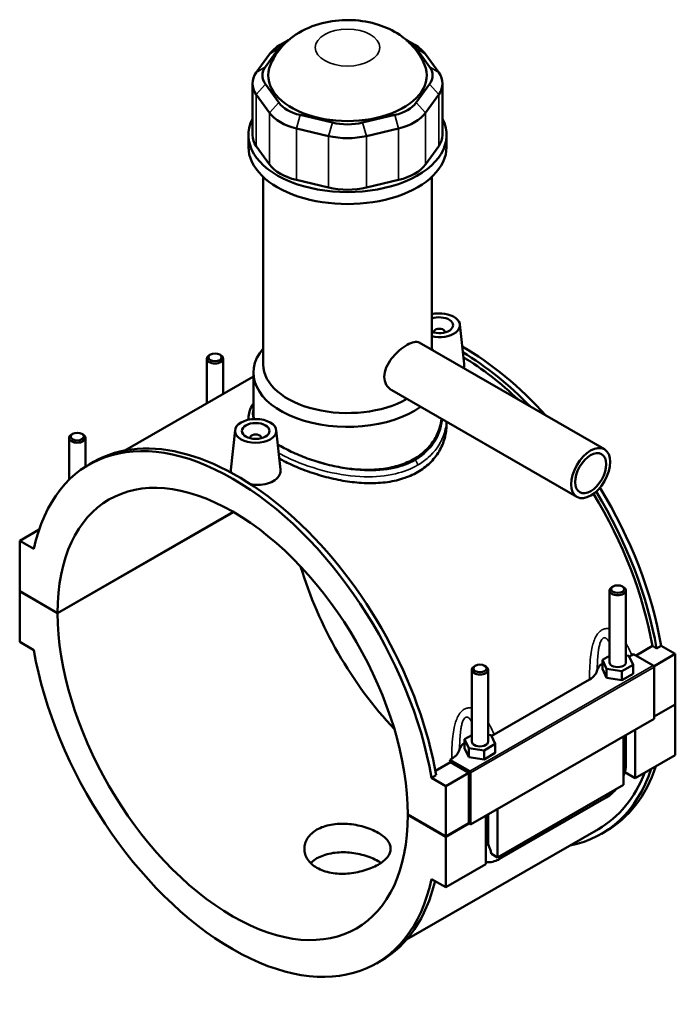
# Model space of a CAD drawing. Header units: millimetres. Extents: x 0 to 898, y -421 to 1009.
# Tile 7 of 7: x 627 to 865, y 651 to 1009. Entities that reach past the tile are written whole.
import ezdxf

# ---------------------------------------------------------------- set-up
doc = ezdxf.new("R2010")
doc.units = ezdxf.units.MM
doc.layers.add('Visible (ANSI)', color=7, linetype='Continuous', lineweight=50)
doc.layers.add('Visible Narrow (ANSI)', color=7, linetype='Continuous', lineweight=35)

msp = doc.modelspace()

# ---------------------------------------------------------------- linework, layer by layer
at = {"layer": 'Visible (ANSI)'}
for p, q in [((723.821, 1000.925), (721.265, 999.442)), ((767.622, 1000.925), (770.177, 999.442)), ((717.412, 996.108), (712.575, 989.382)), ((715.901, 991.532), (720.738, 998.257)), ((770.704, 998.257), (775.542, 991.532)), ((778.868, 989.382), (774.03, 996.108)), ((711.204, 985.415), (711.204, 966.653)), ((720.738, 978.459), (715.901, 985.185)), ((775.542, 985.185), (770.704, 978.459)), ((780.238, 985.415), (780.238, 966.653)), ((712.575, 981.449), (717.412, 974.723)), ((774.03, 974.723), (778.868, 981.449)), ((740.211, 971.186), (728.531, 973.972)), ((762.911, 973.972), (751.232, 971.186)), ((709.721, 962.311), (709.721, 966.653)), ((727.154, 969.113), (738.833, 966.327)), ((752.61, 966.327), (764.289, 969.113)), ((781.721, 962.311), (781.721, 966.653)), ((717.412, 955.96), (712.575, 962.686)), ((778.868, 962.686), (774.03, 955.96)), ((715.121, 883.214), (715.121, 951.391)), ((738.833, 947.565), (727.154, 950.35)), ((764.289, 950.35), (752.61, 947.565)), ((776.321, 888.578), (776.321, 951.391)), ((777.097, 895.075), (777.097, 894.889)), ((781.097, 895.075), (781.097, 894.889)), ((786.583, 897.794), (788.117, 883.481)), ((771.766, 891.201), (839.1, 852.426)), ((694.567, 885.365), (694.567, 869.141)), ((695.864, 886.829), (695.438, 886.582)), ((699.271, 886.829), (699.697, 886.582)), ((700.567, 885.365), (700.567, 872.596)), ((711.521, 878.904), (664.801, 852)), ((711.521, 865.168), (711.521, 880.271)), ((761.785, 873.869), (829.119, 835.094)), ((709.721, 863.657), (709.721, 863.135)), ((704.86, 859.355), (703.321, 845.001)), ((719.832, 859.355), (721.366, 845.041)), ((781.721, 862.389), (781.721, 861.46)), ((644.504, 841.313), (644.504, 856.536)), ((645.801, 858), (645.375, 857.753)), ((649.208, 858), (649.634, 857.753)), ((650.504, 846.098), (650.504, 856.536)), ((710.346, 856.45), (710.346, 856.636)), ((714.346, 856.45), (714.346, 856.636)), ((651.777, 846.868), (653.446, 847.829)), ((640.362, 792.867), (704.213, 829.636)), ((704.284, 829.595), (640.362, 792.785)), ((634.392, 825.295), (634.211, 825.191)), ((634.211, 825.191), (634.327, 825.123)), ((634.211, 824.811), (634.211, 825.191)), ((633.655, 823.239), (626.574, 819.161)), ((631.732, 816.19), (626.574, 819.161)), ((626.574, 819.161), (626.574, 800.807)), ((842.235, 802.54), (841.809, 802.293)), ((845.642, 802.54), (846.068, 802.293)), ((626.574, 800.807), (640.362, 792.867)), ((626.574, 800.725), (626.645, 800.766)), ((626.574, 800.725), (626.574, 782.371)), ((640.362, 792.785), (626.574, 800.725)), ((840.938, 774.955), (840.938, 801.076)), ((846.938, 774.955), (846.938, 801.076)), ((626.574, 782.371), (631.732, 779.401)), ((850.59, 777.465), (856.555, 780.9)), ((858.041, 780.044), (856.555, 780.9)), ((859.71, 781.005), (858.041, 780.044)), ((859.71, 781.005), (864.869, 778.034)), ((840.938, 777.3), (838.362, 775.816)), ((848.021, 777.306), (846.938, 777.473)), ((849.515, 774.095), (848.021, 777.306)), ((849.08, 777.6), (849.717, 777.967)), ((849.717, 777.967), (856.879, 773.843)), ((864.869, 778.034), (857.13, 773.578)), ((864.869, 778.034), (864.869, 759.68)), ((792.172, 773.71), (791.746, 773.463)), ((795.579, 773.71), (796.005, 773.463)), ((838.362, 775.816), (839.856, 772.604)), ((838.362, 772.546), (838.362, 775.816)), ((845.433, 771.744), (849.515, 774.095)), ((849.515, 770.825), (849.515, 774.095)), ((790.875, 772.246), (790.875, 746.126)), ((796.875, 772.246), (796.875, 746.126)), ((838.362, 772.546), (839.856, 769.334)), ((839.856, 772.604), (845.433, 771.744)), ((839.856, 769.334), (839.856, 772.604)), ((845.433, 768.474), (845.433, 771.744)), ((845.433, 768.474), (849.515, 770.825)), ((857.232, 773.231), (857.232, 754.468)), ((799.017, 748.771), (833.667, 768.724)), ((839.856, 769.334), (845.433, 768.474)), ((857.232, 755.283), (864.869, 759.68)), ((864.869, 759.598), (857.232, 755.201)), ((864.798, 759.639), (864.869, 759.598)), ((864.869, 759.598), (864.869, 741.245)), ((857.232, 754.468), (790.481, 716.029)), ((790.875, 748.47), (788.299, 746.986)), ((797.958, 748.477), (796.875, 748.644)), ((799.452, 745.265), (797.958, 748.477)), ((846.938, 738.166), (846.938, 748.54)), ((850.302, 750.478), (850.302, 732.856)), ((788.299, 746.986), (789.793, 743.775)), ((788.299, 743.716), (788.299, 746.986)), ((795.37, 742.914), (799.452, 745.265)), ((799.452, 741.995), (799.452, 745.265)), ((846.06, 730.413), (846.06, 748.034)), ((788.299, 743.716), (789.793, 740.505)), ((789.793, 740.505), (789.793, 743.775)), ((789.793, 743.775), (795.37, 742.914)), ((795.37, 739.644), (795.37, 742.914)), ((795.37, 739.644), (799.452, 741.995)), ((864.869, 741.245), (850.302, 732.856)), ((777.664, 735.47), (783.129, 738.617)), ((782.966, 739.528), (783.604, 739.895)), ((790.128, 735.404), (782.966, 739.528)), ((789.774, 734.79), (783.129, 738.617)), ((789.793, 740.505), (795.37, 739.644)), ((777.94, 733.917), (776.272, 732.956)), ((789.774, 734.79), (781.43, 729.985)), ((789.774, 716.436), (789.774, 734.79)), ((790.481, 716.029), (790.481, 734.792)), ((850.302, 732.856), (846.516, 735.037)), ((781.43, 729.985), (776.272, 732.956)), ((846.06, 730.413), (800.239, 704.027)), ((781.43, 711.631), (781.43, 729.985)), ((801.029, 703.454), (839.779, 725.768)), ((796.875, 719.711), (796.875, 709.336)), ((800.239, 721.648), (800.239, 704.027)), ((767.642, 719.571), (781.43, 711.631)), ((767.642, 719.49), (767.713, 719.531)), ((781.43, 711.549), (767.642, 719.49)), ((781.43, 711.631), (789.774, 716.436)), ((789.845, 716.395), (781.43, 711.549)), ((789.774, 716.436), (790.481, 716.029)), ((795.997, 701.584), (795.997, 719.205)), ((836.973, 714.355), (767.203, 674.177)), ((837.997, 712.577), (839.665, 713.538)), ((781.43, 693.195), (781.43, 711.549)), ((800.239, 704.027), (798.014, 705.309)), ((795.997, 701.584), (781.43, 693.195)), ((776.272, 696.166), (781.43, 693.195)), ((756.227, 665.489), (757.896, 666.45))]:
    msp.add_line(p, q, dxfattribs=at)
for centre, major_axis, ratio, start_param, end_param in [((734.042, 992.141), (-18, 0), 0.5758617, 5.5016397, 5.8904862), ((734.042, 995.084), (-14.4, 0), 0.5758617, 5.4570757, 5.8904862), ((757.401, 995.084), (14.4, 0), 0.5758617, 0.3926991, 0.8261096), ((757.401, 992.141), (-18, 0), 0.5758617, 3.5342917, 3.9231383), ((745.721, 988.358), (-28.8, 0), 0.5758617, 6.0500402, 9.657923), ((729.204, 985.415), (-18, 0), 0.5758617, 5.8904862, 6.6758844), ((729.204, 988.358), (-14.4, 0), 0.5758617, 5.8904862, 6.6758844), ((762.238, 988.358), (14.4, 0), 0.5758617, 5.8904862, 6.6758844), ((762.238, 985.415), (18, 0), 0.5758617, 5.8904862, 6.6758844), ((734.042, 981.633), (-14.4, 0), 0.5758617, 0.3926991, 1.1780972), ((757.401, 981.633), (14.4, 0), 0.5758617, 5.1050881, 5.8904862), ((734.042, 978.69), (18, 0), 0.5758617, 3.5342917, 4.3196899), ((757.401, 978.69), (18, 0), 0.5758617, 5.1050881, 5.8904862), ((745.721, 966.653), (-36, 0), 0.5758617, 5.9951502, 9.712813), ((745.721, 978.847), (-14.4, 0), 0.5758617, 1.1780972, 1.9634954), ((729.204, 966.653), (-18, 0), 0.5758617, 0, 0.3926991), ((762.238, 966.653), (18, 0), 0.5758617, 5.8904862, 6.2831853), ((745.721, 975.904), (18, 0), 0.5758617, 4.3196899, 5.1050881), ((745.721, 962.311), (-36, 0), 0.5758617, 0, 3.1415927), ((734.042, 959.927), (-18, 0), 0.5758617, 0.3926991, 1.1780972), ((757.401, 959.927), (18, 0), 0.5758617, 5.1050881, 5.8904862), ((745.721, 957.141), (-18, 0), 0.5758617, 1.1780972, 1.9634954), ((779.097, 897.528), (7.5, 0), 0.5758617, 4.3333168, 8.2330538), ((779.097, 897.528), (5, 0), 0.5758617, 4.1239202, 8.4424504), ((779.097, 895.075), (-2, 0), 0.5758617, 2.9729035, 6.4518745), ((745.721, 880.271), (-34.2, 0), 0.5758617, 5.8202306, 8.7418584), ((745.721, 880.271), (-34.2, 0), 0.5758617, 3.553142, 3.6045474), ((787.441, 804.227), (-52.225, 90.69), 0.5780931, 5.0747343, 5.4997124), ((697.567, 885.365), (3, 0), 0.5758617, 2.360047, 7.0647309), ((785.772, 803.266), (52.225, -90.69), 0.5780931, 1.9914075, 2.3325549), ((785.772, 803.266), (-51.201, 88.911), 0.5780931, 5.1892123, 5.4709821), ((745.721, 883.214), (-30.6, 0), 0.5758617, 0, 2.3524261), ((704.002, 756.178), (-52.225, 90.69), 0.5780931, 4.1456146, 6.8538271), ((647.504, 856.536), (3, 0), 0.5758617, 2.360047, 7.0647309), ((705.671, 757.139), (-52.225, 90.69), 0.5780931, 4.1456146, 6.2831853), ((712.346, 856.636), (-2, 0), 0.5758617, 2.9729035, 6.4518745), ((704.002, 756.178), (-44.913, 77.993), 0.5780931, 3.9294801, 7.0699616), ((787.441, 804.227), (-52.225, 90.69), 0.5780931, 4.1456146, 4.7575759), ((785.772, 803.266), (-51.201, 88.911), 0.5780931, 4.1500197, 4.7510156), ((785.772, 803.266), (52.225, -90.69), 0.5780931, 1.0040219, 1.6106012), ((787.441, 804.227), (44.913, -77.993), 0.5780931, 4.3234397, 5.1013383), ((843.938, 801.076), (-3, 0), 0.5758617, 5.5016397, 10.2063236), ((704.002, 756.178), (44.913, -77.993), 0.5780931, 3.9294801, 7.0699616), ((704.002, 756.178), (52.225, -90.69), 0.5780931, 4.1456146, 6.8538271), ((793.875, 772.246), (-3, 0), 0.5758617, 5.5016397, 10.2063236), ((843.938, 771.685), (-7.5, 0), 0.5758617, 5.5507827, 6.1711946), ((843.938, 774.955), (-3, 0), 0.5758617, 0, 3.1415927), ((856.879, 773.434), (-0.25, 0.433), 0.5780931, 3.9289245, 5.4997209), ((793.875, 742.856), (-7.5, 0), 0.5758617, 5.5507827, 6.1711946), ((793.875, 746.126), (-3, 0), 0.5758617, 0, 3.1415927), ((712.346, 760.983), (-51.201, 88.911), 0.5780931, 4.1500197, 4.1600208), ((790.128, 734.995), (0.25, -0.433), 0.5780931, 0.7873319, 2.3581282), ((785.772, 803.266), (52.225, -90.69), 0.5780931, 6.0848308, 6.7549849), ((785.772, 803.266), (51.201, -88.911), 0.5780931, 0, 0.4309558), ((787.441, 804.227), (52.225, -90.69), 0.5780931, 0, 0.4717996), ((705.671, 757.139), (52.225, -90.69), 0.5780931, 0, 0.5475794)]:
    msp.add_ellipse(centre, major_axis=major_axis, ratio=ratio, start_param=start_param, end_param=end_param, dxfattribs=at)
for centre, major_axis, ratio in [((697.567, 885.856), (-2.4, 0), 0.5758617), ((712.346, 859.089), (-7.5, 0), 0.5758617), ((712.346, 859.089), (-5, 0), 0.5758617), ((647.504, 857.026), (-2.4, 0), 0.5758617), ((834.11, 843.76), (-4.99, -8.666), 0.5780931), ((834.11, 843.76), (-3.992, -6.933), 0.5780931), ((843.938, 801.566), (-2.4, 0), 0.5758617), ((793.875, 772.737), (-2.4, 0), 0.5758617)]:
    msp.add_ellipse(centre, major_axis=major_axis, ratio=ratio, dxfattribs=at)
for points, knots in [([(773.742, 992.19), (772.796, 994.483), (771.536, 996.465), (768.456, 1000.194), (766.581, 1001.786), (762.158, 1004.773), (759.581, 1005.931), (753.84, 1007.792), (750.661, 1008.321), (744.212, 1008.617), (740.945, 1008.361), (734.448, 1006.934), (731.208, 1005.786), (725.318, 1002.246), (722.607, 1000.061), (719.319, 995.494), (718.418, 993.93), (717.701, 992.19)], [1.0185432, 1.0185432, 1.0185432, 1.0185432, 1.2292999, 1.2292999, 1.4916026, 1.4916026, 1.8436166, 1.8436166, 2.2766148, 2.2766148, 2.7206738, 2.7206738, 3.1628481, 3.1628481, 3.5339484, 3.5339484, 3.6938457, 3.6938457, 3.6938457, 3.6938457]), ([(761.785, 873.869), (761.781, 873.872), (761.777, 873.874), (761.001, 874.324), (760.297, 875.018), (759.345, 876.744), (759.1, 877.776), (759.1, 879.846), (759.345, 881.011), (760.297, 883.308), (761.001, 884.442), (762.545, 886.433), (763.492, 887.427), (765.453, 889.139), (766.464, 889.859), (768.254, 890.89), (769.143, 891.264), (770.659, 891.555), (771.291, 891.474), (771.766, 891.201)], [2.2761996, 2.2761996, 2.2761996, 2.2761996, 2.2781597, 2.2781597, 2.657961, 2.657961, 3.0377624, 3.0377624, 3.4175637, 3.4175637, 3.797365, 3.797365, 4.1770042, 4.1770042, 4.5566435, 4.5566435, 4.9362828, 4.9362828, 5.313962, 5.313962, 5.313962, 5.313962]), ([(788.116, 883.481), (788.129, 883.365), (788.136, 883.25), (788.139, 882.733), (788.064, 882.314), (787.912, 881.902)], [4.71372323, 4.71372323, 4.71372323, 4.71372323, 4.76962444, 4.76962444, 4.96733166, 4.96733166, 4.96733166, 4.96733166]), ([(709.721, 863.657), (709.721, 864.514), (709.855, 865.37), (710.381, 867.087), (710.788, 867.944), (711.378, 868.882), (711.449, 868.99), (711.521, 869.098)], [19.1481417, 19.1481417, 19.1481417, 19.1481417, 19.6202589, 19.6202589, 20.1214295, 20.1214295, 20.1873011, 20.1873011, 20.1873011, 20.1873011]), ([(779.837, 863.473), (779.741, 862.496), (779.56, 861.509), (778.86, 858.98), (778.205, 857.453), (776.466, 854.584), (775.382, 853.24), (772.866, 850.844), (771.435, 849.791), (769.904, 848.91), (768.374, 848.029), (766.648, 847.263), (762.897, 846.051), (760.873, 845.604), (756.66, 845.046), (754.468, 844.934), (750.067, 845.005), (747.857, 845.187), (743.587, 845.761), (741.377, 846.174), (736.975, 847.222), (734.783, 847.856), (730.569, 849.284), (728.545, 850.078), (724.794, 851.752), (723.068, 852.631), (721.538, 853.512)], [18.41386, 18.41386, 18.41386, 18.41386, 18.8239059, 18.8239059, 19.4731469, 19.4731469, 20.1223879, 20.1223879, 20.7716289, 20.7716289, 20.7716289, 21.42087, 21.42087, 22.070111, 22.070111, 22.719352, 22.719352, 23.368593, 23.368593, 24.0175788, 24.0175788, 24.6665646, 24.6665646, 25.3155504, 25.3155504, 25.9645362, 25.9645362, 25.9645362, 25.9645362]), ([(781.721, 861.46), (781.721, 859.835), (781.508, 858.15), (780.606, 854.828), (779.917, 853.192), (778.089, 850.123), (776.948, 848.688), (774.299, 846.136), (772.791, 845.02), (771.177, 844.091)], [19.1620145, 19.1620145, 19.1620145, 19.1620145, 19.8465977, 19.8465977, 20.5311808, 20.5311808, 21.215764, 21.215764, 21.9003471, 21.9003471, 21.9003471, 21.9003471]), ([(771.177, 844.091), (769.564, 843.162), (767.744, 842.362), (763.793, 841.112), (761.661, 840.662), (757.227, 840.125), (754.921, 840.037), (750.291, 840.173), (747.967, 840.397), (743.477, 841.062), (741.154, 841.526), (736.523, 842.685), (734.216, 843.379), (729.781, 844.925), (727.649, 845.778), (723.967, 847.442), (722.378, 848.242), (720.937, 849.044)], [0, 0, 0, 0, 0.6845832, 0.6845832, 1.3691663, 1.3691663, 2.0537495, 2.0537495, 2.7383326, 2.7383326, 3.4225212, 3.4225212, 4.1067097, 4.1067097, 4.7908982, 4.7908982, 5.3816953, 5.3816953, 5.3816953, 5.3816953]), ([(703.42, 843.955), (703.345, 844.208), (703.308, 844.459), (703.306, 844.802), (703.311, 844.901), (703.322, 845.001)], [4.63332081, 4.63332081, 4.63332081, 4.63332081, 4.76962444, 4.76962444, 4.82418992, 4.82418992, 4.82418992, 4.82418992]), ([(721.366, 845.041), (721.378, 844.925), (721.385, 844.81), (721.389, 844.002), (721.166, 843.26), (720.248, 841.914), (719.554, 841.311), (718.75, 840.848)], [7.43939629, 7.43939629, 7.43939629, 7.43939629, 7.49529749, 7.49529749, 7.83615834, 7.83615834, 8.17701918, 8.17701918, 8.17701918, 8.17701918]), ([(718.75, 840.848), (717.947, 840.385), (716.929, 840.002), (714.699, 839.536), (713.488, 839.451), (711.787, 839.516), (711.202, 839.571), (710.62, 839.657)], [2.72567306, 2.72567306, 2.72567306, 2.72567306, 3.0665339, 3.0665339, 3.40739474, 3.40739474, 3.57736982, 3.57736982, 3.57736982, 3.57736982]), ([(833.667, 768.724), (834.483, 769.194), (835.139, 769.747), (836.074, 770.926), (836.363, 771.54), (836.485, 772.168)], [-0.67568477, -0.67568477, -0.67568477, -0.67568477, -0.32906402, -0.32906402, 0, 0, 0, 0]), ([(783.604, 739.895), (784.419, 740.365), (785.076, 740.917), (786.01, 742.097), (786.3, 742.711), (786.422, 743.338)], [-0.67568477, -0.67568477, -0.67568477, -0.67568477, -0.32906402, -0.32906402, 0, 0, 0, 0]), ([(846.06, 733.591), (846.267, 734.148), (846.44, 734.713), (846.81, 736.241), (846.938, 737.209), (846.938, 738.166)], [4.21285195, 4.21285195, 4.21285195, 4.21285195, 4.39822972, 4.39822972, 4.71238898, 4.71238898, 4.71238898, 4.71238898]), ([(839.779, 725.768), (840.607, 726.245), (841.382, 726.84), (842.527, 727.93), (842.935, 728.37), (843.319, 728.835)], [3.14159265, 3.14159265, 3.14159265, 3.14159265, 3.45575192, 3.45575192, 3.64408528, 3.64408528, 3.64408528, 3.64408528]), ([(756.809, 701.364), (756.111, 700.962), (755.323, 700.572), (753.609, 699.852), (752.682, 699.523), (750.75, 698.956), (749.744, 698.718), (747.721, 698.352), (746.704, 698.225), (744.739, 698.084), (743.722, 698.065), (741.699, 698.156), (740.692, 698.267), (738.761, 698.621), (737.834, 698.866), (736.119, 699.474), (735.331, 699.837), (733.936, 700.64), (733.282, 701.108), (732.13, 702.151), (731.632, 702.726), (730.833, 703.944), (730.531, 704.588), (730.135, 705.889), (730.041, 706.548), (730.041, 707.82), (730.135, 708.479), (730.531, 709.782), (730.833, 710.425), (731.632, 711.644), (732.13, 712.221), (733.282, 713.264), (733.936, 713.732), (735.332, 714.535), (736.119, 714.898), (737.834, 715.505), (738.761, 715.749), (740.692, 716.103), (741.699, 716.213), (743.722, 716.303), (744.739, 716.284), (746.704, 716.143), (747.721, 716.016), (749.744, 715.651), (750.75, 715.414), (752.682, 714.848), (753.609, 714.519), (755.323, 713.8), (756.111, 713.41), (757.506, 712.607), (758.16, 712.167), (759.312, 711.235), (759.81, 710.743), (760.61, 709.736), (760.912, 709.22), (761.307, 708.192), (761.401, 707.679), (761.401, 706.689), (761.307, 706.176), (760.912, 705.149), (760.61, 704.633), (759.81, 703.628), (759.312, 703.137), (758.16, 702.206), (757.506, 701.766), (756.809, 701.364)], [0, 0, 0, 0, 0.2959772, 0.2959772, 0.5919544, 0.5919544, 0.8879316, 0.8879316, 1.1839088, 1.1839088, 1.4798766, 1.4798766, 1.7758443, 1.7758443, 2.071812, 2.071812, 2.3677798, 2.3677798, 2.6637475, 2.6637475, 2.9597153, 2.9597153, 3.255683, 3.255683, 3.5516507, 3.5516507, 3.8476279, 3.8476279, 4.1436052, 4.1436052, 4.4395824, 4.4395824, 4.7355596, 4.7355596, 5.0315368, 5.0315368, 5.327514, 5.327514, 5.6234912, 5.6234912, 5.9194684, 5.9194684, 6.2154361, 6.2154361, 6.5114039, 6.5114039, 6.8073716, 6.8073716, 7.1033393, 7.1033393, 7.3993071, 7.3993071, 7.6952748, 7.6952748, 7.9912426, 7.9912426, 8.2872103, 8.2872103, 8.5831875, 8.5831875, 8.8791647, 8.8791647, 9.1751419, 9.1751419, 9.4711191, 9.4711191, 9.4711191, 9.4711191]), ([(796.875, 709.336), (796.875, 709.236), (796.879, 709.142), (796.891, 708.967), (796.899, 708.885), (796.921, 708.735), (796.933, 708.668), (796.961, 708.546), (796.976, 708.493), (797.005, 708.401), (797.02, 708.363), (797.033, 708.331)], [1.57079633, 1.57079633, 1.57079633, 1.57079633, 1.6466565, 1.6466565, 1.72251668, 1.72251668, 1.79837686, 1.79837686, 1.87423703, 1.87423703, 1.95009721, 1.95009721, 1.95009721, 1.95009721]), ([(757.879, 702.035), (757.538, 702.269), (757.179, 702.494), (756.112, 703.109), (755.324, 703.497), (753.61, 704.209), (752.683, 704.533), (750.752, 705.086), (749.745, 705.316), (747.721, 705.663), (746.704, 705.781), (744.738, 705.905), (743.721, 705.915), (741.698, 705.807), (740.691, 705.689), (738.759, 705.322), (737.833, 705.073), (736.119, 704.459), (735.331, 704.094), (733.937, 703.291), (733.283, 702.825), (732.584, 702.197), (732.465, 702.084), (732.349, 701.969)], [2.2093018, 2.2093018, 2.2093018, 2.2093018, 2.3665671, 2.3665671, 2.6623852, 2.6623852, 2.9582033, 2.9582033, 3.2540214, 3.2540214, 3.5498395, 3.5498395, 3.8456632, 3.8456632, 4.1414868, 4.1414868, 4.4373105, 4.4373105, 4.7331342, 4.7331342, 5.0289578, 5.0289578, 5.0919964, 5.0919964, 5.0919964, 5.0919964]), ([(797.033, 708.331), (797.287, 707.74), (797.514, 707.151), (797.809, 706.219), (797.922, 705.797), (798.004, 705.36), (798.009, 705.334), (798.014, 705.309)], [0.23169079, 0.23169079, 0.23169079, 0.23169079, 0.41096217, 0.41096217, 0.53797345, 0.53797345, 0.54599916, 0.54599916, 0.54599916, 0.54599916]), ([(795.997, 702.369), (796.238, 702.329), (796.48, 702.304), (797.533, 702.257), (798.325, 702.376), (799.759, 702.805), (800.41, 703.097), (801.029, 703.454)], [2.57223819, 2.57223819, 2.57223819, 2.57223819, 2.64878305, 2.64878305, 2.90673289, 2.90673289, 3.14159265, 3.14159265, 3.14159265, 3.14159265])]:
    msp.add_open_spline(points, degree=3, knots=knots, dxfattribs=at)
for points in [[(711.757, 863.394), (711.598, 863.996), (711.521, 864.589), (711.521, 865.168)], [(721.538, 853.512), (721.147, 853.738), (720.762, 853.967), (720.385, 854.199)], [(848.111, 777.114), (848.452, 777.263), (848.776, 777.425), (849.08, 777.6)], [(798.047, 748.284), (798.389, 748.433), (798.713, 748.596), (799.017, 748.771)]]:
    msp.add_open_spline(points, degree=3, dxfattribs=at)
at = {"layer": 'Visible Narrow (ANSI)'}
for p, q in [((720.738, 998.257), (717.412, 996.108)), ((770.704, 998.257), (774.03, 996.108)), ((715.901, 991.532), (712.575, 989.382)), ((775.542, 991.532), (778.868, 989.382)), ((715.901, 985.185), (712.575, 981.449)), ((775.542, 985.185), (778.868, 981.449)), ((712.575, 962.686), (712.575, 981.449)), ((778.868, 981.449), (778.868, 962.686)), ((720.738, 978.459), (717.412, 974.723)), ((770.704, 978.459), (774.03, 974.723)), ((717.412, 974.723), (717.412, 955.96)), ((728.531, 973.972), (727.154, 969.113)), ((762.911, 973.972), (764.289, 969.113)), ((774.03, 955.96), (774.03, 974.723)), ((740.211, 971.186), (738.833, 966.327)), ((751.232, 971.186), (752.61, 966.327)), ((727.154, 950.35), (727.154, 969.113)), ((764.289, 969.113), (764.289, 950.35)), ((738.833, 966.327), (738.833, 947.565)), ((752.61, 947.565), (752.61, 966.327)), ((856.879, 773.843), (790.128, 735.404)), ((790.481, 734.792), (857.232, 773.231))]:
    msp.add_line(p, q, dxfattribs=at)
msp.add_ellipse((745.721, 998.488), major_axis=(-11.697, 0), ratio=0.5758617, dxfattribs=at)
for centre, major_axis, ratio, start_param, end_param in [((769.904, 847.355), (-0.898, 1.56), 0.5780931, 3.9289245, 5.1676385), ((843.938, 738.166), (3, 0), 0.5758617, 5.4977871, 6.2831853), ((838.282, 728.368), (1.497, -2.6), 0.5780931, 0, 0.7911844), ((793.875, 709.336), (3, 0), 0.5758617, 5.4977871, 6.2831853), ((799.532, 706.053), (1.497, -2.6), 0.5780931, 0, 0.7911844)]:
    msp.add_ellipse(centre, major_axis=major_axis, ratio=ratio, start_param=start_param, end_param=end_param, dxfattribs=at)
for points in [[(711.53, 863.382), (711.13, 864.712), (711.127, 866.036), (711.521, 867.357)], [(709.722, 863.656), (709.723, 863.484), (709.729, 863.311), (709.741, 863.138)], [(721.538, 853.512), (721.144, 853.739), (720.76, 853.968), (720.385, 854.198)]]:
    msp.add_open_spline(points, degree=3, dxfattribs=at)
for points, knots in [([(780.157, 863.289), (780.025, 861.663), (779.667, 860.053), (778.062, 855.781), (776.34, 853.256), (772.908, 850.178), (771.672, 849.286), (770.319, 848.507)], [30.3226598, 30.3226598, 30.3226598, 30.3226598, 31.0192175, 31.0192175, 32.2457951, 32.2457951, 32.8261303, 32.8261303, 32.8261303, 32.8261303]), ([(771.177, 846.622), (772.601, 847.442), (773.905, 848.376), (777.529, 851.59), (779.359, 854.211), (781.144, 858.771), (781.55, 860.586), (781.677, 862.413)], [-32.8261303, -32.8261303, -32.8261303, -32.8261303, -32.2457951, -32.2457951, -31.0192175, -31.0192175, -30.2617885, -30.2617885, -30.2617885, -30.2617885]), ([(770.319, 848.507), (768.072, 847.213), (765.503, 846.235), (759.344, 844.815), (755.654, 844.536), (747.635, 844.85), (743.278, 845.542), (734.47, 847.754), (730.043, 849.338), (724.51, 851.895), (722.963, 852.692), (721.538, 853.512)], [10.9420434, 10.9420434, 10.9420434, 10.9420434, 11.9064623, 11.9064623, 13.0805085, 13.0805085, 14.3887902, 14.3887902, 15.8120768, 15.8120768, 16.4130665, 16.4130665, 16.4130665, 16.4130665]), ([(720.724, 851.047), (722.07, 850.29), (723.517, 849.558), (729.083, 847.016), (733.687, 845.414), (742.864, 843.219), (747.41, 842.557), (755.792, 842.334), (759.654, 842.673), (766.114, 844.218), (768.811, 845.26), (771.177, 846.622)], [-16.3515392, -16.3515392, -16.3515392, -16.3515392, -15.8120768, -15.8120768, -14.3887902, -14.3887902, -13.0805085, -13.0805085, -11.9064623, -11.9064623, -10.9420434, -10.9420434, -10.9420434, -10.9420434]), ([(840.938, 787.124), (840.624, 787.193), (840.305, 787.229), (839.595, 787.218), (839.204, 787.152), (838.607, 786.942), (838.394, 786.844), (838.186, 786.725), (837.979, 786.605), (837.778, 786.465), (837.247, 786.025), (836.934, 785.686), (836.377, 784.936), (836.132, 784.528), (835.591, 783.464), (835.324, 782.78), (834.891, 781.413), (834.719, 780.733), (834.354, 779.007), (834.195, 777.949), (833.915, 775.506), (833.82, 774.119), (833.701, 771.393), (833.675, 770.052), (833.667, 768.724)], [-3.0642642, -3.0642642, -3.0642642, -3.0642642, -2.9383682, -2.9383682, -2.7844765, -2.7844765, -2.6966063, -2.6966063, -2.6966063, -2.6087362, -2.6087362, -2.4548444, -2.4548444, -2.3069676, -2.3069676, -2.0919614, -2.0919614, -1.8927285, -1.8927285, -1.5935881, -1.5935881, -1.2047056, -1.2047056, -0.8237136, -0.8237136, -0.8237136, -0.8237136]), ([(836.485, 772.168), (836.496, 772.623), (836.508, 773.078), (836.561, 774.633), (836.615, 775.728), (836.761, 777.62), (836.842, 778.428), (837.021, 779.72), (837.105, 780.222), (837.312, 781.212), (837.438, 781.697), (837.691, 782.426), (837.806, 782.697), (838.063, 783.178), (838.207, 783.383), (838.449, 783.626), (838.541, 783.698), (838.635, 783.752), (838.729, 783.807), (838.826, 783.843), (839.096, 783.895), (839.272, 783.874), (839.616, 783.74), (839.784, 783.631), (840.186, 783.28), (840.417, 783), (840.739, 782.521), (840.84, 782.357), (840.938, 782.185)], [1.0447043, 1.0447043, 1.0447043, 1.0447043, 1.2047056, 1.2047056, 1.5935881, 1.5935881, 1.8927285, 1.8927285, 2.0919614, 2.0919614, 2.3069676, 2.3069676, 2.4548444, 2.4548444, 2.6087362, 2.6087362, 2.6966063, 2.6966063, 2.6966063, 2.7844765, 2.7844765, 2.9383682, 2.9383682, 3.086245, 3.086245, 3.3012513, 3.3012513, 3.4024644, 3.4024644, 3.4024644, 3.4024644]), ([(849.08, 777.6), (848.636, 778.667), (848.141, 779.709), (847.38, 781.081), (847.164, 781.45), (846.938, 781.812)], [-4.56949908, -4.56949908, -4.56949908, -4.56949908, -4.18850704, -4.18850704, -4.04494832, -4.04494832, -4.04494832, -4.04494832]), ([(790.875, 758.294), (790.561, 758.364), (790.242, 758.399), (789.532, 758.389), (789.14, 758.323), (788.544, 758.113), (788.33, 758.015), (788.123, 757.895), (787.916, 757.776), (787.715, 757.636), (787.184, 757.196), (786.871, 756.857), (786.314, 756.106), (786.068, 755.699), (785.528, 754.635), (785.261, 753.951), (784.828, 752.583), (784.656, 751.903), (784.291, 750.178), (784.132, 749.119), (783.852, 746.676), (783.757, 745.289), (783.637, 742.563), (783.612, 741.223), (783.604, 739.895)], [-3.0635929, -3.0635929, -3.0635929, -3.0635929, -2.9376968, -2.9376968, -2.7838051, -2.7838051, -2.695935, -2.695935, -2.695935, -2.6080649, -2.6080649, -2.4541732, -2.4541732, -2.3062968, -2.3062968, -2.0912909, -2.0912909, -1.8920596, -1.8920596, -1.5929208, -1.5929208, -1.2040403, -1.2040403, -0.8230422, -0.8230422, -0.8230422, -0.8230422]), ([(786.422, 743.338), (786.433, 743.794), (786.445, 744.249), (786.498, 745.804), (786.552, 746.898), (786.698, 748.791), (786.779, 749.599), (786.958, 750.891), (787.042, 751.393), (787.249, 752.383), (787.375, 752.868), (787.628, 753.597), (787.742, 753.868), (788, 754.348), (788.143, 754.554), (788.386, 754.797), (788.478, 754.869), (788.572, 754.923), (788.666, 754.977), (788.763, 755.014), (789.033, 755.066), (789.209, 755.045), (789.553, 754.911), (789.721, 754.802), (790.123, 754.45), (790.354, 754.171), (790.676, 753.692), (790.777, 753.528), (790.875, 753.355)], [1.044033, 1.044033, 1.044033, 1.044033, 1.2040403, 1.2040403, 1.5929208, 1.5929208, 1.8920596, 1.8920596, 2.0912909, 2.0912909, 2.3062968, 2.3062968, 2.4541732, 2.4541732, 2.6080649, 2.6080649, 2.695935, 2.695935, 2.695935, 2.7838051, 2.7838051, 2.9376968, 2.9376968, 3.0855732, 3.0855732, 3.3005791, 3.3005791, 3.401793, 3.401793, 3.401793, 3.401793]), ([(799.017, 748.771), (798.572, 749.838), (798.078, 750.879), (797.317, 752.251), (797.101, 752.621), (796.875, 752.982)], [-4.56882777, -4.56882777, -4.56882777, -4.56882777, -4.18782968, -4.18782968, -4.04427699, -4.04427699, -4.04427699, -4.04427699])]:
    msp.add_open_spline(points, degree=3, knots=knots, dxfattribs=at)

doc.saveas('drawing.dxf')
